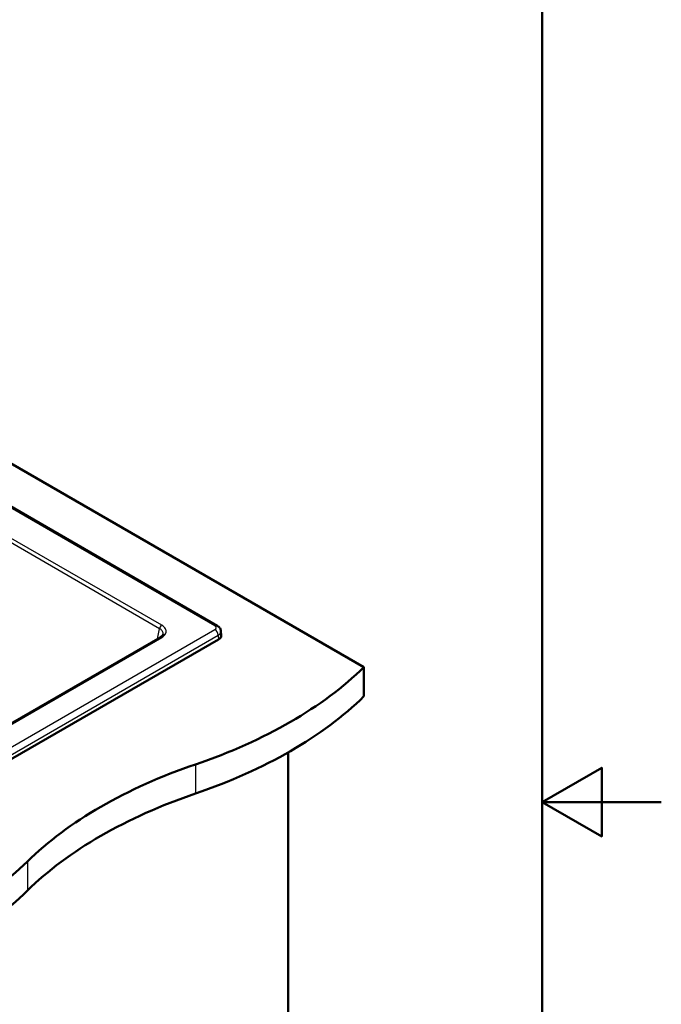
# Model space of a CAD drawing. Header units: millimetres. Extents: x 0 to 2100, y 0 to 2970.
# Tile 8 of 8: x 1561 to 2100, y 1315 to 2143. Entities that reach past the tile are written whole.
import ezdxf

# ---------------------------------------------------------------- set-up
doc = ezdxf.new("R2010")
doc.units = ezdxf.units.MM
doc.header["$LTSCALE"] = 10
for name, color, linetype, lineweight in [('Sketch Geometry(ISO)', 7, 'Continuous', 50), ('Visible Edges(ISO)', 7, 'Continuous', 50), ('Visible Tangent Edges(ISO)', 7, 'Continuous', 25)]:
    doc.layers.add(name, color=color, linetype=linetype, lineweight=lineweight)

# ---------------------------------------------------------------- blocks, each defined once
blk = doc.blocks.new('Borders Default Border')
at = {"layer": 'Sketch Geometry(ISO)', "flags": 128}
for points in [[(10, 10), (10, 287), (200, 287), (200, 10), (10, 10)], [(210, 148.5), (200, 148.5), (205, 151.387), (205, 145.613), (200, 148.5)]]:
    blk.add_lwpolyline(points, dxfattribs=at)

msp = doc.modelspace()

# ---------------------------------------------------------------- linework, layer by layer
at = {"layer": 'Visible Edges(ISO)'}
for p, q in [((1400.2, 1858.07), (1850.05, 1598.35)), ((1398.25, 1822.93), (1726.84, 1633.22)), ((1678.86, 1623.42), (1392.95, 1458.35)), ((1729.9, 1628.69), (1730.2, 1625.2)), ((1727.87, 1621.71), (1385.63, 1424.12)), ((1850.05, 1598.35), (1850.05, 1573.86)), ((1786.41, 1526.75), (1786.41, 985.98))]:
    msp.add_line(p, q, dxfattribs=at)
for centre, major_axis, start_param, end_param in [((1722.21, 1624.97), (8, 0), 5.497787, 6.332651), ((1505.48, 1715.64), (400, 0), 5.245107, 5.750467), ((1505.48, 1691.15), (-400, 0), 2.103514, 2.608875), ((1911.78, 1317.76), (400, 0), 2.103514, 2.608875), ((1911.78, 1293.27), (-400, 0), 5.245107, 5.750467), ((1222.64, 1552.34), (400, 0), 5.245107, 5.750467), ((1222.64, 1527.85), (-400, 0), 2.103514, 2.608875)]:
    msp.add_ellipse(centre, major_axis=major_axis, ratio=0.57735, start_param=start_param, end_param=end_param, dxfattribs=at)
for points, knots in [([(1726.84, 1633.22), (1727.11, 1633.06), (1727.38, 1632.88), (1727.92, 1632.47), (1728.17, 1632.23), (1728.67, 1631.7), (1728.9, 1631.41), (1729.31, 1630.74), (1729.49, 1630.37), (1729.77, 1629.56), (1729.87, 1629.13), (1729.9, 1628.69)], [1.5707963, 1.5707963, 1.5707963, 1.5707963, 1.7179828, 1.7179828, 1.8651692, 1.8651692, 2.0123557, 2.0123557, 2.1595421, 2.1595421, 2.3067286, 2.3067286, 2.3067286, 2.3067286]), ([(1678.86, 1623.42), (1679.54, 1623.81), (1680.1, 1624.25), (1680.87, 1625.07), (1681.1, 1625.46), (1681.25, 1625.9), (1681.28, 1626), (1681.3, 1626.11)], [0, 0, 0, 0, 0.3168042, 0.3168042, 0.6283618, 0.6283618, 0.7352424, 0.7352424, 0.7352424, 0.7352424])]:
    msp.add_open_spline(points, degree=3, knots=knots, dxfattribs=at)
at = {"layer": 'Visible Tangent Edges(ISO)'}
for p, q in [((1724.84, 1633.02), (1396.48, 1822.6)), ((1678.35, 1630.72), (1374.76, 1806)), ((1680.11, 1633.6), (1376.52, 1808.88)), ((1676.59, 1622.1), (1678.35, 1630.72)), ((1382.6, 1432.4), (1724.84, 1629.99)), ((1385.42, 1427.73), (1727.66, 1625.32)), ((1394.2, 1458.22), (1680.11, 1623.29)), ((1727.66, 1625.32), (1727.87, 1621.71)), ((1708.63, 1516.7), (1708.63, 1492.21)), ((1567.21, 1435.05), (1567.21, 1410.56))]:
    msp.add_line(p, q, dxfattribs=at)
for centre, major_axis, start_param, end_param in [((1680.11, 1631.56), (1.25, 2.17), 0.785398, 2.268928), ((1724.84, 1629.76), (2, 3.46), 0, 0.785398), ((1680.11, 1621.25), (-1.25, 2.17), 5.497787, 6.283185), ((1724.84, 1626.73), (2, -3.46), 0.855211, 2.356194), ((1722.21, 1628.47), (7.7, 0), 5.497787, 6.332651)]:
    msp.add_ellipse(centre, major_axis=major_axis, ratio=0.57735, start_param=start_param, end_param=end_param, dxfattribs=at)
for points, knots in [([(1681.3, 1626.11), (1681.33, 1626.29), (1681.35, 1626.48), (1681.35, 1626.67), (1681.35, 1626.68), (1681.35, 1626.69), (1681.35, 1626.7), (1681.35, 1627.08), (1681.29, 1627.45), (1681.16, 1627.81), (1681.02, 1628.21), (1680.8, 1628.6), (1680.52, 1628.97), (1680.52, 1628.97), (1680.51, 1628.98), (1680.51, 1628.98), (1679.97, 1629.67), (1679.21, 1630.26), (1678.35, 1630.72)], [0.4386063, 0.4386063, 0.4386063, 0.4386063, 0.4973707, 0.4973707, 0.4973707, 0.5, 0.5, 0.5, 0.6167349, 0.6167349, 0.6167349, 0.7479696, 0.7479696, 0.7479696, 0.75, 0.75, 0.75, 1, 1, 1, 1]), ([(1680.11, 1623.29), (1681.27, 1623.96), (1682.21, 1624.76), (1683.48, 1626.51), (1683.82, 1627.46), (1683.83, 1628.89), (1683.75, 1629.37), (1683.42, 1630.34), (1683.15, 1630.84), (1682.16, 1632.16), (1681.25, 1632.94), (1680.11, 1633.6)], [0, 0, 0, 0, 0.248436, 0.248436, 0.497228, 0.497228, 0.622337, 0.622337, 0.757318, 0.757318, 1, 1, 1, 1]), ([(1724.84, 1629.99), (1725.41, 1630.32), (1725.85, 1630.82), (1725.91, 1631.36), (1725.92, 1631.41), (1725.92, 1631.46), (1725.92, 1631.51), (1725.92, 1632.1), (1725.46, 1632.66), (1724.84, 1633.02)], [0, 0, 0, 0, 0.457619, 0.457619, 0.457619, 0.5, 0.5, 0.5, 1, 1, 1, 1])]:
    msp.add_open_spline(points, degree=3, knots=knots, dxfattribs=at)

# ---------------------------------------------------------------- block references
at = {"xscale": 10, "yscale": 10, "zscale": 10}
msp.add_blockref('Borders Default Border', (0, 0), dxfattribs=at)

doc.saveas('drawing.dxf')
